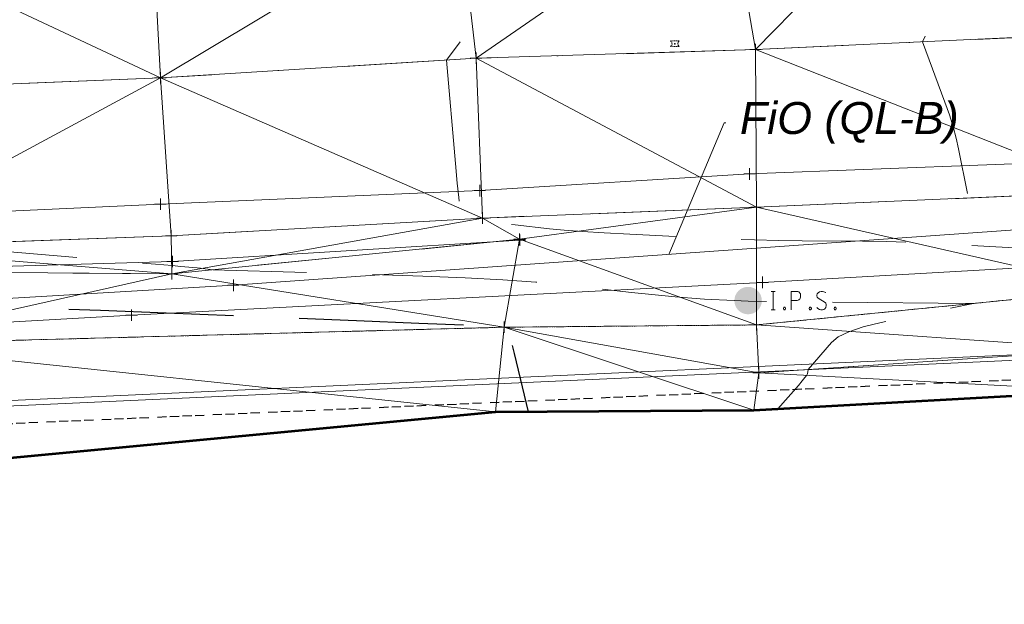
# Model space of a CAD drawing. Extents: x 2312693 to 2320081, y 680305 to 681656.
# Tile 28 of 37: x 2317167 to 2317253, y 681050 to 681101. Entities that reach past the tile are written whole.
import ezdxf

# ---------------------------------------------------------------- set-up
doc = ezdxf.new("R2010")
doc.units = 0
doc.header["$MEASUREMENT"] = 0
for name, pattern in [('CENTER LINE DOUBLE SOLID', [0]), ('DGN Style 2', [14.384927, 8.630956, -5.753971]), ('DGN Style 3', [20.138898, 14.384927, -5.753971]), ('DGN Style 4', [23.030268, 11.507942, -5.753971, 0.014385, -5.753971]), ('foex', [0]), ('gasex', [0]), ('grltex', [0]), ('ohelecex', [0]), ('ohteleex', [0]), ('rowex', [4.85, 0.8, -0.375, -0.375, 0.8, -0.3, 0.8, -0.3, 0.8, -0.3]), ('stream', [1.4, 0.7, -0.1, 0.1, -0.1, 0.1, -0.1, 0.1, -0.1])]:
    doc.linetypes.add(name, pattern=pattern)
for name, color, linetype, lineweight in [('DR_X_Ditch', 133, 'stream', 0), ('DT_X_Contour_Major', 132, 'DGN Style 3', 30), ('DT_X_Contour_Minor', 136, 'DGN Style 3', 0), ('DT_X_Terrain_Ground_Line', 92, 'DGN Style 3', 13), ('DT_X_Triangles', 91, 'Continuous', 0), ('PM_X_Cells', 7, 'Continuous', 0), ('PM_X_Cells (Construction)', 7, 'Continuous', 0), ('PM_X_CL_Double_Solid', 40, 'CENTER LINE DOUBLE SOLID', 0), ('PM_X_Transverse_Line', 7, 'Continuous', 0), ('PV_X_COP', 4, 'DGN Style 4', 0), ('PV_X_EOP', 7, 'DGN Style 3', 0), ('RD_X_GR_Lt', 97, 'grltex', 0), ('RW_X_Fee_RW', 6, 'rowex', 30), ('SV_P_Mon_Cells_Set', 7, 'Continuous', 0), ('SV_X_Top_of_Bank', 97, 'DGN Style 2', 0), ('UT_X_FO', 30, 'foex', 0), ('UT_X_Gas', 40, 'gasex', 0), ('UT_X_Overhead_Electric', 1, 'ohelecex', 0), ('UT_X_Overhead_Telecom', 30, 'ohteleex', 0), ('UT_X_Telecom_Text', 7, 'Continuous', 0)]:
    doc.layers.add(name, color=color, linetype=linetype, lineweight=lineweight)
doc.layers.add('SV_X_Shot_Marker (Construction)', color=40, linetype='Continuous', lineweight=0, transparency=0.5)
doc.layers.add('SV_X_Terrain_Boundary', color=7, linetype='Continuous', lineweight=53, plot=False)
doc.styles.add('Slanted-Normal LS 0.50', font='ariali.ttf', dxfattribs={"height": 0.14})
doc.styles.add('Slanted-Normal LS 0.50 Masked_0', font='ariali.ttf')
doc.dimstyles.new('Dec-0  Masked  Slanted', dxfattribs={"dimtxt": 0.14, "dimasz": 0.14, "dimexe": 0.07, "dimexo": 0.07, "dimgap": 0.07, "dimtad": 1, "dimdec": 0, "dimzin": 3, "dimdsep": 46, "dimtxsty": 'Slanted-Normal LS 0.50 Masked_0', "dimcen": 0, "dimclrd": 7, "dimclre": 7, "dimaunit": 1, "dimadec": 4, "dimazin": 2, "dimtfac": 1, "dimtdec": 0, "dimtofl": 0, "dimtmove": 1, "dimatfit": 1, "dimfxl": 1, "dimtolj": 1, "dimtzin": 3, "dimlwd": 0, "dimlwe": 0, "dimarcsym": 0})

# ---------------------------------------------------------------- blocks, each defined once
blk = doc.blocks.new('IPS_1')
at = {"layer": 'SV_P_Mon_Cells_Set', "linetype": 'Continuous', "lineweight": 0}
h = blk.add_hatch(color=52, dxfattribs=at)
edge = h.paths.add_edge_path()
edge.add_arc((0, 0), 0.06, 0, 360)
at = {"layer": 'SV_P_Mon_Cells_Set', "color": 52, "linetype": 'Continuous', "lineweight": 0, "flags": 128}
for points in [[(0.1009, 0.0401), (0.1186, 0.0401)], [(0.1098, -0.0399), (0.1098, 0.0401)], [(0.188, -0.0399), (0.188, 0.0401), (0.2145, 0.0401), (0.2172, 0.0394), (0.2211, 0.0382), (0.2228, 0.0369), (0.2244, 0.0357), (0.2266, 0.0325), (0.2283, 0.0294), (0.2294, 0.0243), (0.2294, 0.0168), (0.2288, 0.0143), (0.2277, 0.0105), (0.2255, 0.0061), (0.2233, 0.0042), (0.2217, 0.0029), (0.2189, 0.0017), (0.2145, 0.001), (0.188, 0.001)], [(0.3385, 0.0344), (0.3374, 0.0357), (0.3357, 0.0369), (0.3308, 0.0388), (0.3247, 0.0401), (0.3203, 0.0401), (0.3187, 0.0401), (0.3115, 0.0382), (0.3054, 0.0344), (0.3016, 0.0294), (0.3005, 0.0243), (0.3005, 0.0206), (0.3016, 0.0155), (0.306, 0.0111), (0.3363, -0.0078), (0.339, -0.0103), (0.3401, -0.0128), (0.3412, -0.0166), (0.3412, -0.0204), (0.3407, -0.0242), (0.3401, -0.0267), (0.339, -0.0298), (0.3379, -0.0324), (0.3368, -0.0342), (0.3352, -0.0361), (0.3335, -0.0374), (0.3313, -0.0387), (0.3297, -0.0393), (0.3247, -0.0399), (0.317, -0.0399), (0.312, -0.0387), (0.3049, -0.0342), (0.3005, -0.0305)], [(0.1009, -0.0399), (0.1186, -0.0399)], [(0.1577, -0.0292), (0.1605, -0.0292), (0.1621, -0.0305), (0.1638, -0.033), (0.1638, -0.0361), (0.1621, -0.0387), (0.1605, -0.0399), (0.1577, -0.0399), (0.1561, -0.0387), (0.1544, -0.0361), (0.1544, -0.033), (0.1561, -0.0305), (0.1577, -0.0292)], [(0.2702, -0.0292), (0.2729, -0.0292), (0.2746, -0.0305), (0.2762, -0.033), (0.2762, -0.0361), (0.2746, -0.0387), (0.2729, -0.0399), (0.2702, -0.0399), (0.2685, -0.0387), (0.2668, -0.0361), (0.2668, -0.033), (0.2685, -0.0305), (0.2702, -0.0292)], [(0.3793, -0.0292), (0.382, -0.0292), (0.3837, -0.0305), (0.3853, -0.033), (0.3853, -0.0361), (0.3837, -0.0387), (0.382, -0.0399), (0.3793, -0.0399), (0.3776, -0.0387), (0.376, -0.0361), (0.376, -0.033), (0.3776, -0.0305), (0.3793, -0.0292)]]:
    blk.add_lwpolyline(points, dxfattribs=at)
blk = doc.blocks.new('SVPT_69')
at = {"layer": 'SV_X_Shot_Marker (Construction)', "transparency": 33554495}
for p, q in [((-0.025, 0), (0.025, 0)), ((0, 0.025), (0, -0.025))]:
    blk.add_line(p, q, dxfattribs=at)
blk.add_point((0, 0), dxfattribs=at)
blk = doc.blocks.new('SVPT_70')
at = {"layer": 'SV_X_Shot_Marker (Construction)', "transparency": 33554495}
for p, q in [((-0.025, 0), (0.025, 0)), ((0, 0.025), (0, -0.025))]:
    blk.add_line(p, q, dxfattribs=at)
blk.add_point((0, 0), dxfattribs=at)
blk = doc.blocks.new('SVPT_71')
at = {"layer": 'SV_X_Shot_Marker (Construction)', "transparency": 33554495}
for p, q in [((-0.025, 0), (0.025, 0)), ((0, 0.025), (0, -0.025))]:
    blk.add_line(p, q, dxfattribs=at)
blk.add_point((0, 0), dxfattribs=at)
blk = doc.blocks.new('SVPT_72')
at = {"layer": 'SV_X_Shot_Marker (Construction)', "transparency": 33554495}
for p, q in [((-0.025, 0), (0.025, 0)), ((0, 0.025), (0, -0.025))]:
    blk.add_line(p, q, dxfattribs=at)
blk.add_point((0, 0), dxfattribs=at)
blk = doc.blocks.new('SVPT_73')
at = {"layer": 'SV_X_Shot_Marker (Construction)', "transparency": 33554495}
for p, q in [((-0.025, 0), (0.025, 0)), ((0, 0.025), (0, -0.025))]:
    blk.add_line(p, q, dxfattribs=at)
blk.add_point((0, 0), dxfattribs=at)
blk = doc.blocks.new('SVPT_74')
at = {"layer": 'SV_X_Shot_Marker (Construction)', "transparency": 33554495}
for p, q in [((-0.025, 0), (0.025, 0)), ((0, 0.025), (0, -0.025))]:
    blk.add_line(p, q, dxfattribs=at)
blk.add_point((0, 0), dxfattribs=at)
blk = doc.blocks.new('PMRM1_3')
at = {"layer": 'PM_X_Cells', "color": 52, "linetype": 'Continuous', "lineweight": 0}
for p, q in [((-0.386, 0.244), (-0.286, 0.244)), ((-0.218, 0.244), (-0.118, 0.244)), ((-0.05, 0.244), (0.05, 0.244)), ((0.118, 0.244), (0.218, 0.244)), ((0.285, 0.244), (0.385, 0.244)), ((-0.386, -0.244), (-0.286, -0.244)), ((-0.218, -0.244), (-0.118, -0.244)), ((-0.05, -0.244), (0.05, -0.244)), ((0.118, -0.244), (0.218, -0.244)), ((0.285, -0.244), (0.385, -0.244))]:
    blk.add_line(p, q, dxfattribs=at)
at = {"layer": 'PM_X_Cells', "color": 52, "linetype": 'Continuous', "lineweight": 0, "extrusion": (0, 0, -1)}
for start, end in [(121.97384, 137.91532), (145.17926, 161.11219), (168.37979, 191.60961), (222.07945, 238.02616), (198.88892, 214.82181)]:
    blk.add_arc((0.538, 0), 0.288, start, end, dxfattribs=at)
at = {"layer": 'PM_X_Cells', "color": 52, "linetype": 'Continuous', "lineweight": 0}
for start, end in [(168.38157, 191.60914), (145.17819, 161.10978), (121.97384, 137.91631), (198.88718, 214.82074), (222.08173, 238.02616)]:
    blk.add_arc((0.538, 0), 0.288, start, end, dxfattribs=at)
at = {"layer": 'PM_X_Cells (Construction)', "color": 52, "linetype": 'Continuous', "lineweight": 30}
blk.add_point((0, 0), dxfattribs=at)
blk = doc.blocks.new('SVPT_156')
at = {"layer": 'SV_X_Shot_Marker (Construction)', "transparency": 33554495}
for p, q in [((-0.025, 0), (0.025, 0)), ((0, 0.025), (0, -0.025))]:
    blk.add_line(p, q, dxfattribs=at)
blk.add_point((0, 0), dxfattribs=at)
blk = doc.blocks.new('SVPT_157')
at = {"layer": 'SV_X_Shot_Marker (Construction)', "transparency": 33554495}
for p, q in [((-0.025, 0), (0.025, 0)), ((0, 0.025), (0, -0.025))]:
    blk.add_line(p, q, dxfattribs=at)
blk.add_point((0, 0), dxfattribs=at)
blk = doc.blocks.new('SVPT_158')
at = {"layer": 'SV_X_Shot_Marker (Construction)', "transparency": 33554495}
for p, q in [((-0.025, 0), (0.025, 0)), ((0, 0.025), (0, -0.025))]:
    blk.add_line(p, q, dxfattribs=at)
blk.add_point((0, 0), dxfattribs=at)
blk = doc.blocks.new('SVPT_159')
at = {"layer": 'SV_X_Shot_Marker (Construction)', "transparency": 33554495}
for p, q in [((-0.025, 0), (0.025, 0)), ((0, 0.025), (0, -0.025))]:
    blk.add_line(p, q, dxfattribs=at)
blk.add_point((0, 0), dxfattribs=at)
blk = doc.blocks.new('SVPT_160')
at = {"layer": 'SV_X_Shot_Marker (Construction)', "transparency": 33554495}
for p, q in [((-0.025, 0), (0.025, 0)), ((0, 0.025), (0, -0.025))]:
    blk.add_line(p, q, dxfattribs=at)
blk.add_point((0, 0), dxfattribs=at)
blk = doc.blocks.new('SVPT_161')
at = {"layer": 'SV_X_Shot_Marker (Construction)', "transparency": 33554495}
for p, q in [((-0.025, 0), (0.025, 0)), ((0, 0.025), (0, -0.025))]:
    blk.add_line(p, q, dxfattribs=at)
blk.add_point((0, 0), dxfattribs=at)
blk = doc.blocks.new('SVPT_162')
at = {"layer": 'SV_X_Shot_Marker (Construction)', "transparency": 33554495}
for p, q in [((-0.025, 0), (0.025, 0)), ((0, 0.025), (0, -0.025))]:
    blk.add_line(p, q, dxfattribs=at)
blk.add_point((0, 0), dxfattribs=at)
blk = doc.blocks.new('SVPT_163')
at = {"layer": 'SV_X_Shot_Marker (Construction)', "transparency": 33554495}
for p, q in [((-0.025, 0), (0.025, 0)), ((0, 0.025), (0, -0.025))]:
    blk.add_line(p, q, dxfattribs=at)
blk.add_point((0, 0), dxfattribs=at)
blk = doc.blocks.new('SVPT_164')
at = {"layer": 'SV_X_Shot_Marker (Construction)', "transparency": 33554495}
for p, q in [((-0.025, 0), (0.025, 0)), ((0, 0.025), (0, -0.025))]:
    blk.add_line(p, q, dxfattribs=at)
blk.add_point((0, 0), dxfattribs=at)
blk = doc.blocks.new('SVPT_165')
at = {"layer": 'SV_X_Shot_Marker (Construction)', "transparency": 33554495}
for p, q in [((-0.025, 0), (0.025, 0)), ((0, 0.025), (0, -0.025))]:
    blk.add_line(p, q, dxfattribs=at)
blk.add_point((0, 0), dxfattribs=at)
blk = doc.blocks.new('SVPT_166')
at = {"layer": 'SV_X_Shot_Marker (Construction)', "transparency": 33554495}
for p, q in [((-0.025, 0), (0.025, 0)), ((0, 0.025), (0, -0.025))]:
    blk.add_line(p, q, dxfattribs=at)
blk.add_point((0, 0), dxfattribs=at)
blk = doc.blocks.new('SVPT_167')
at = {"layer": 'SV_X_Shot_Marker (Construction)', "transparency": 33554495}
for p, q in [((-0.025, 0), (0.025, 0)), ((0, 0.025), (0, -0.025))]:
    blk.add_line(p, q, dxfattribs=at)
blk.add_point((0, 0), dxfattribs=at)
blk = doc.blocks.new('SVPT_252')
at = {"layer": 'SV_X_Shot_Marker (Construction)', "transparency": 33554495}
for p, q in [((-0.025, 0), (0.025, 0)), ((0, 0.025), (0, -0.025))]:
    blk.add_line(p, q, dxfattribs=at)
blk.add_point((0, 0), dxfattribs=at)
blk = doc.blocks.new('*U658', base_point=(2316970.99, 681325.163, 1161.56))
at = {"layer": 'DT_X_Contour_Major', "elevation": 1155, "flags": 128}
blk.add_lwpolyline([(2317087.897, 681125.91), (2317102.298, 681125.53), (2317105.187, 681125.451), (2317107.685, 681125.377), (2317109.791, 681125.307), (2317111.505, 681125.243), (2317115.552, 681125.077), (2317117.637, 681125.014), (2317120.857, 681124.952), (2317125.212, 681124.891), (2317130.701, 681124.829), (2317146.852, 681124.665), (2317152.308, 681124.594), (2317156.562, 681124.505), (2317159.614, 681124.397), (2317161.463, 681124.271), (2317164.794, 681123.911), (2317166.132, 681123.784), (2317167.648, 681123.674), (2317169.343, 681123.581), (2317171.216, 681123.504), (2317176.449, 681123.323), (2317178.424, 681123.262), (2317180.423, 681123.212), (2317182.447, 681123.175), (2317184.497, 681123.149), (2317189.994, 681123.098), (2317191.936, 681123.065), (2317193.64, 681123.002), (2317195.105, 681122.909), (2317196.332, 681122.787), (2317199.285, 681122.422), (2317200.407, 681122.28), (2317201.558, 681122.126), (2317202.738, 681121.961), (2317203.947, 681121.785), (2317207.21, 681121.3), (2317208.595, 681121.108), (2317210.303, 681120.895), (2317212.333, 681120.661), (2317214.686, 681120.407), (2317226.418, 681119.173), (2317209.742, 681117.391), (2317206.426, 681117.041), (2317203.623, 681116.753), (2317201.333, 681116.527), (2317199.556, 681116.363), (2317195.504, 681116.01), (2317193.94, 681115.859), (2317192.29, 681115.67), (2317190.551, 681115.443), (2317188.726, 681115.178), (2317183.741, 681114.421), (2317181.776, 681114.141), (2317179.62, 681113.868), (2317177.274, 681113.603), (2317174.736, 681113.346), (2317167.714, 681112.67), (2317165.191, 681112.445), (2317162.889, 681112.277), (2317160.809, 681112.165), (2317158.949, 681112.11), (2317154.285, 681112.04), (2317152.597, 681112.006), (2317151.032, 681111.957), (2317149.589, 681111.892), (2317148.269, 681111.812), (2317144.912, 681111.577), (2317143.409, 681111.481), (2317141.42, 681111.367), (2317138.945, 681111.237), (2317135.983, 681111.09), (2317127.436, 681110.675), (2317124.43, 681110.524), (2317121.824, 681110.383), (2317119.618, 681110.251), (2317117.812, 681110.129), (2317110.315, 681109.58), (2317098.6, 681107.723), (2317096.349, 681107.367), (2317094.614, 681107.095), (2317093.396, 681106.907), (2317092.695, 681106.803), (2317090.629, 681106.513), (2317089.696, 681104.757), (2317089.452, 681104.201), (2317089.123, 681103.285), (2317088.707, 681102.01), (2317088.204, 681100.376), (2317085.657, 681091.909), (2317092.246, 681084.96), (2317093.526, 681083.596), (2317094.542, 681082.482), (2317095.294, 681081.617), (2317095.781, 681081.002), (2317097.441, 681078.713), (2317100.198, 681078.423), (2317100.951, 681078.345), (2317102.028, 681078.233), (2317103.43, 681078.09), (2317105.156, 681077.914), (2317113.97, 681077.015), (2317118.81, 681076.984), (2317119.8, 681076.974), (2317120.697, 681076.96), (2317121.5, 681076.942), (2317122.209, 681076.918), (2317123.975, 681076.848), (2317125.06, 681076.819), (2317126.988, 681076.785), (2317129.76, 681076.744), (2317133.375, 681076.698), (2317144.141, 681076.566), (2317147.962, 681076.518), (2317151.348, 681076.471), (2317154.301, 681076.425), (2317156.82, 681076.382), (2317162.958, 681076.267), (2317165.751, 681076.198), (2317169.526, 681076.076), (2317174.283, 681075.902), (2317180.022, 681075.675), (2317196.636, 681074.999), (2317202.096, 681074.777), (2317206.016, 681074.618), (2317208.395, 681074.522), (2317209.234, 681074.488), (2317209.419, 681074.483), (2317209.488, 681074.48), (2317209.558, 681074.475), (2317209.629, 681074.469), (2317209.7, 681074.462), (2317210.034, 681074.425), (2317209.96, 681074.373), (2317209.945, 681074.363), (2317209.932, 681074.354), (2317209.921, 681074.346), (2317209.913, 681074.339), (2317209.892, 681074.323), (2317209.919, 681074.181), (2317210.014, 681073.768), (2317210.177, 681073.083), (2317210.408, 681072.127), (2317211.648, 681067.034)], dxfattribs=at)
at = {"layer": 'DT_X_Contour_Minor', "flags": 128}
for points, elevation in [([(2317244.659, 681132.115), (2317246.252, 681131.734), (2317246.521, 681131.547), (2317246.645, 681131.149), (2317246.624, 681130.54), (2317246.459, 681129.72), (2317245.348, 681125.4), (2317246.107, 681125.224), (2317246.247, 681125.163), (2317246.343, 681125.057), (2317246.394, 681124.906), (2317246.401, 681124.709), (2317246.33, 681123.685), (2317249.491, 681121.796), (2317250.103, 681121.438), (2317250.585, 681121.174), (2317250.936, 681121.003), (2317251.156, 681120.925), (2317251.879, 681120.781), (2317252.611, 681119.731), (2317252.766, 681119.436), (2317252.916, 681118.999), (2317253.06, 681118.422), (2317253.2, 681117.704), (2317253.842, 681114.023), (2317251.715, 681110.959), (2317251.228, 681110.192), (2317250.678, 681109.203), (2317250.066, 681107.993), (2317249.391, 681106.562), (2317246.095, 681099.366), (2317248.049, 681094.1), (2317248.438, 681092.997), (2317248.768, 681091.947), (2317249.039, 681090.95), (2317249.25, 681090.004), (2317250.099, 681085.713), (2317259.155, 681085.181), (2317260.974, 681085.075), (2317262.55, 681084.985), (2317263.884, 681084.911), (2317264.974, 681084.852), (2317267.558, 681084.717), (2317268.728, 681084.647), (2317270.302, 681084.538), (2317272.28, 681084.39), (2317274.66, 681084.203), (2317281.546, 681083.654), (2317284.115, 681083.466), (2317286.655, 681083.314), (2317289.168, 681083.197), (2317291.653, 681083.116), (2317303.185, 681082.822), (2317297.291, 681079.552), (2317296.026, 681078.907), (2317294.759, 681078.375), (2317293.489, 681077.955), (2317292.216, 681077.648), (2317288.818, 681076.979), (2317287.66, 681076.748), (2317286.733, 681076.556), (2317286.037, 681076.404), (2317285.572, 681076.291), (2317284.641, 681076.043), (2317284.293, 681075.947), (2317283.947, 681075.843), (2317283.604, 681075.733), (2317283.262, 681075.616), (2317281.673, 681075.055), (2317279.943, 681072.386), (2317279.615, 681071.866), (2317279.373, 681071.452), (2317279.215, 681071.143), (2317279.143, 681070.939), (2317279.006, 681070.233)], 1158), ([(2317216.182, 681130.296), (2317227.586, 681127.57), (2317230.389, 681126.9), (2317230.782, 681126.786), (2317231.052, 681126.66), (2317231.198, 681126.524), (2317231.22, 681126.376), (2317231.036, 681125.659), (2317240.718, 681123.409), (2317242.528, 681122.923), (2317243.812, 681122.429), (2317244.567, 681121.927), (2317244.795, 681121.416), (2317244.699, 681120.044), (2317244.571, 681119.531), (2317244.257, 681119.02), (2317243.759, 681118.513), (2317243.076, 681118.008), (2317241.008, 681116.666), (2317240.268, 681116.212), (2317239.6, 681115.856), (2317239.005, 681115.598), (2317238.481, 681115.438), (2317237.181, 681115.142), (2317236.619, 681115.028), (2317235.91, 681114.907), (2317235.053, 681114.78), (2317234.049, 681114.647), (2317231.174, 681114.282), (2317229.944, 681114.13), (2317228.412, 681113.946), (2317226.577, 681113.731), (2317224.439, 681113.485), (2317213.756, 681112.263), (2317208.853, 681104.266), (2317207.891, 681102.709), (2317207.108, 681101.465), (2317206.503, 681100.535), (2317206.077, 681099.918), (2317204.503, 681097.769), (2317205.287, 681088.728), (2317205.443, 681087.014), (2317205.573, 681085.748), (2317205.679, 681084.93), (2317205.76, 681084.56), (2317206.078, 681083.877), (2317206.572, 681083.831), (2317206.692, 681083.819), (2317206.84, 681083.802), (2317207.017, 681083.782), (2317207.223, 681083.757), (2317207.809, 681083.684), (2317208.142, 681083.644), (2317208.702, 681083.579), (2317209.488, 681083.488), (2317210.502, 681083.372), (2317213.507, 681083.027), (2317214.79, 681082.9), (2317216.385, 681082.777), (2317218.292, 681082.658), (2317220.511, 681082.542), (2317226.843, 681082.24), (2317229.169, 681082.138), (2317231.398, 681082.061), (2317233.53, 681082.008), (2317235.565, 681081.98), (2317240.862, 681081.936), (2317242.943, 681081.901), (2317245.213, 681081.831), (2317247.67, 681081.724), (2317250.316, 681081.581), (2317257.624, 681081.152), (2317260.39, 681080.992), (2317263.209, 681080.834), (2317266.08, 681080.677), (2317269.003, 681080.522), (2317282.767, 681079.801), (2317275.261, 681077.799), (2317273.673, 681077.36), (2317272.123, 681076.9), (2317270.614, 681076.419), (2317269.144, 681075.917), (2317265.277, 681074.552), (2317263.936, 681074.089), (2317262.813, 681073.724), (2317261.909, 681073.457), (2317261.222, 681073.288), (2317259.684, 681072.968), (2317259.171, 681072.853), (2317258.785, 681072.748), (2317258.525, 681072.653), (2317258.393, 681072.568), (2317258.073, 681072.194), (2317257.646, 681070.014), (2317257.557, 681069.596), (2317257.476, 681069.277), (2317257.401, 681069.056), (2317257.334, 681068.933), (2317257.033, 681068.592)], 1157), ([(2317119.485, 681128.14), (2317156.413, 681127.764), (2317163.471, 681127.68), (2317168.818, 681127.586), (2317172.454, 681127.483), (2317174.379, 681127.372), (2317177.23, 681127.063), (2317178.296, 681126.956), (2317179.353, 681126.867), (2317180.403, 681126.795), (2317181.445, 681126.74), (2317184.213, 681126.617), (2317185.363, 681126.574), (2317186.739, 681126.534), (2317188.34, 681126.5), (2317190.166, 681126.47), (2317195.337, 681126.395), (2317197.077, 681126.371), (2317198.419, 681126.352), (2317199.364, 681126.34), (2317199.911, 681126.333), (2317200.841, 681126.325), (2317201.15, 681126.321), (2317201.38, 681126.318), (2317201.531, 681126.314), (2317201.603, 681126.31), (2317201.689, 681126.3), (2317202.058, 681126.245), (2317203.102, 681126.091), (2317204.819, 681125.836), (2317207.211, 681125.48), (2317214.489, 681124.398), (2317217.039, 681124.026), (2317219.23, 681123.721), (2317221.064, 681123.484), (2317222.539, 681123.314), (2317225.996, 681122.95), (2317227.398, 681122.778), (2317229.012, 681122.533), (2317230.838, 681122.216), (2317232.877, 681121.826), (2317238.595, 681120.691), (2317240.479, 681120.317), (2317241.843, 681120.045), (2317242.686, 681119.877), (2317243.009, 681119.811), (2317243.176, 681119.772), (2317243.231, 681119.758), (2317243.27, 681119.745), (2317243.293, 681119.733), (2317243.3, 681119.722), (2317243.298, 681119.693), (2317243.296, 681119.683), (2317243.289, 681119.672), (2317243.279, 681119.662), (2317243.265, 681119.651), (2317243.222, 681119.624), (2317243.007, 681119.569), (2317242.394, 681119.425), (2317241.383, 681119.193), (2317239.973, 681118.871), (2317235.684, 681117.895), (2317234.212, 681117.566), (2317233.013, 681117.313), (2317232.088, 681117.135), (2317231.436, 681117.032), (2317230.062, 681116.858), (2317229.378, 681116.774), (2317228.356, 681116.653), (2317226.997, 681116.495), (2317225.3, 681116.3), (2317220.325, 681115.731), (2317218.461, 681115.519), (2317216.597, 681115.311), (2317214.735, 681115.107), (2317212.875, 681114.907), (2317207.917, 681114.377), (2317205.866, 681114.166), (2317203.433, 681113.931), (2317200.618, 681113.672), (2317197.42, 681113.389), (2317188.383, 681112.603), (2317185.369, 681112.337), (2317183.104, 681112.13), (2317181.589, 681111.983), (2317180.824, 681111.894), (2317179.783, 681111.736), (2317179.053, 681111.647), (2317177.642, 681111.497), (2317175.552, 681111.288), (2317172.783, 681111.019), (2317158.27, 681109.622), (2317156.429, 681108.089), (2317156.011, 681107.62), (2317155.544, 681106.869), (2317155.029, 681105.836), (2317154.466, 681104.522), (2317152.9, 681100.64), (2317152.367, 681099.325), (2317151.942, 681098.29), (2317151.625, 681097.536), (2317151.415, 681097.062), (2317151.001, 681096.173), (2317150.862, 681095.872), (2317150.757, 681095.637), (2317150.685, 681095.467), (2317150.647, 681095.363), (2317150.546, 681095.03), (2317151.371, 681093.823), (2317151.632, 681093.428), (2317152.062, 681092.759), (2317152.66, 681091.817), (2317153.427, 681090.601), (2317155.696, 681086.996), (2317156.469, 681085.763), (2317157.085, 681084.768), (2317157.545, 681084.012), (2317157.849, 681083.493), (2317158.903, 681081.631), (2317174.012, 681080.359), (2317176.895, 681080.115), (2317179.067, 681079.931), (2317180.531, 681079.805), (2317181.284, 681079.739), (2317182.347, 681079.639), (2317182.714, 681079.604), (2317183.017, 681079.574), (2317183.255, 681079.549), (2317183.43, 681079.529), (2317184.096, 681079.447), (2317202.429, 681078.883), (2317206.145, 681078.746), (2317209.434, 681078.576), (2317212.297, 681078.374), (2317214.735, 681078.139), (2317220.665, 681077.47), (2317222.732, 681077.245), (2317224.487, 681077.07), (2317225.928, 681076.947), (2317227.056, 681076.875), (2317229.648, 681076.751), (2317230.853, 681076.708), (2317232.526, 681076.67), (2317234.667, 681076.638), (2317237.276, 681076.611), (2317250.54, 681076.501), (2317242.468, 681074.822), (2317240.901, 681074.443), (2317239.656, 681074.028), (2317238.736, 681073.575), (2317238.139, 681073.086), (2317236.108, 681070.715), (2317236.038, 681070.356), (2317235.977, 681070.234), (2317235.824, 681070.023), (2317235.579, 681069.721), (2317235.242, 681069.331), (2317233.455, 681067.297)], 1156)]:
    blk.add_lwpolyline(points, dxfattribs=dict(at, elevation=elevation))
at = {"layer": 'DT_X_Triangles'}
mesh = blk.add_polyface(dxfattribs=at)
corners = [(2317246.565, 681125.378, 1158.085), (2317250.227, 681132.601, 1158.211), (2317228.188, 681125.71, 1156.801), (2317243.269, 681119.686, 1155.979), (2317262.239, 681100.111, 1158.437), (2317246.093, 681113.573, 1157.82), (2317231.502, 681098.692, 1157.605), (2317245.613, 681118.527, 1157.741), (2317237.832, 681113.945, 1157.435), (2317251.904, 681119.902, 1157.979), (2317260.902, 681114.433, 1158.164), (2317251.581, 681131.244, 1158.25), (2317250.77, 681132.648, 1158.222), (2317276.673, 681134.906, 1158.632), (2317277.937, 681123.228, 1158.554), (2317285.91, 681115.581, 1158.93), (2317286.418, 681101.296, 1159.189), (2317313.6, 681129.12, 1159.674), (2317314.265, 681134.217, 1159.93), (2317284.793, 681124.698, 1158.398), (2317285.501, 681121.512, 1156.79), (2317285.157, 681122.191, 1157.147), (2317312.195, 681121.314, 1157.271), (2317311.823, 681116.353, 1159.881), (2317312.629, 681102.495, 1160.155), (2317336.678, 681117.653, 1161.007), (2317336.738, 681122.899, 1158.009), (2317337.968, 681103.337, 1161.315), (2317337.569, 681128.952, 1160.648), (2317335.812, 681136.214, 1160.782), (2317337.203, 681133.338, 1160.841), (2317364.804, 681130.082, 1162.25), (2317364.712, 681118.684, 1162.405), (2317364.329, 681125.015, 1159.321), (2317365.162, 681104.888, 1162.631)]
mesh.append_faces([[corners[k] for k in face] for face in [(0, 1, 2), (3, 0, 2), (4, 5, 6), (5, 7, 8), (7, 3, 8), (7, 0, 3), (9, 0, 7), (5, 9, 7), (10, 9, 5), (4, 10, 5), (9, 11, 0), (11, 1, 0), (11, 12, 1), (11, 13, 12), (14, 13, 11), (10, 14, 11), (9, 10, 11), (15, 14, 10), (4, 15, 10), (16, 15, 4), (17, 18, 13), (19, 17, 13), (14, 19, 13), (20, 21, 14), (15, 20, 14), (21, 19, 14), (22, 17, 19), (20, 22, 19), (21, 20, 19), (23, 22, 20), (15, 23, 20), (16, 23, 15), (24, 23, 16), (25, 22, 23), (24, 25, 23), (26, 17, 22), (25, 26, 22), (27, 25, 24), (28, 29, 17), (26, 28, 17), (29, 18, 17), (30, 31, 29), (28, 30, 29), (32, 26, 25), (27, 32, 25), (33, 28, 26), (32, 33, 26), (28, 31, 30), (33, 31, 28), (34, 32, 27)]])
mesh = blk.add_polyface(dxfattribs=at)
corners = [(2316975.886, 681116.818, 1153.066), (2316965.6, 681119.152, 1147.895), (2316958.259, 681116.402, 1152.948), (2316959.141, 681100.849, 1154.805), (2316984.506, 681101.839, 1154.74), (2316985.536, 681120.547, 1148.03), (2317010.231, 681114.364, 1153.332), (2317012.975, 681102.96, 1154.565), (2317008.258, 681119.006, 1151.294), (2317021.829, 681107.82, 1154.539), (2317040.851, 681115.315, 1151.594), (2317034.72, 681123.991, 1151.669), (2317038.978, 681103.977, 1154.452), (2317039.047, 681106.705, 1154.425), (2317066.827, 681107.739, 1154.438), (2317068.101, 681105.583, 1154.681), (2317074.984, 681115.45, 1151.439), (2317070.796, 681124.648, 1154.435), (2317093.478, 681108.885, 1154.717), (2317068.515, 681091.285, 1154.797), (2317093.595, 681106.636, 1155.042), (2317121.041, 681115.793, 1152.143), (2317121.024, 681110.022, 1155.18), (2317121.879, 681107.991, 1155.449), (2317121.348, 681093.881, 1155.512), (2317144.815, 681110.903, 1155.324), (2317181.679, 681117.6, 1153.324), (2317179.773, 681125.758, 1155.771), (2317151.913, 681109.185, 1155.918), (2317151.683, 681095.075, 1156.019), (2317179.503, 681096.213, 1156.525), (2317178.738, 681111.027, 1156.264), (2317205.504, 681111.821, 1156.815), (2317201.293, 681118.781, 1154.187), (2317207.082, 681097.93, 1157.049), (2317229.045, 681119.214, 1155.085), (2317229.012, 681113.079, 1157.342), (2317231.502, 681098.692, 1157.605), (2317237.832, 681113.945, 1157.435), (2317246.093, 681113.573, 1157.82), (2317243.269, 681119.686, 1155.979)]
mesh.append_faces([[corners[k] for k in face] for face in [(0, 1, 2), (3, 0, 2), (4, 0, 3), (0, 5, 1), (6, 5, 0), (4, 6, 0), (7, 6, 4), (6, 8, 5), (6, 9, 8), (10, 11, 8), (9, 10, 8), (7, 9, 6), (12, 9, 7), (13, 10, 9), (12, 13, 9), (14, 13, 12), (15, 14, 12), (14, 10, 13), (14, 16, 10), (16, 17, 10), (18, 16, 14), (15, 18, 14), (19, 20, 15), (20, 18, 15), (18, 21, 16), (20, 22, 18), (22, 21, 18), (23, 22, 20), (24, 23, 20), (25, 21, 22), (23, 25, 22), (25, 26, 21), (26, 27, 21), (28, 25, 23), (29, 28, 23), (28, 26, 25), (30, 31, 28), (31, 26, 28), (30, 32, 31), (33, 26, 31), (32, 33, 31), (34, 32, 30), (32, 35, 33), (36, 35, 32), (34, 36, 32), (37, 36, 34), (38, 35, 36), (39, 38, 36), (37, 39, 36), (38, 40, 35)]])
mesh = blk.add_polyface(dxfattribs=at)
corners = [(2317153.41, 681061.772, 1154.043), (2317152.995, 681072.907, 1154), (2317096.865, 681070.533, 1152.363), (2317152.008, 681081.385, 1155.872), (2317151.683, 681095.075, 1156.019), (2317121.348, 681093.881, 1155.512), (2317151.591, 681079.323, 1155.802), (2317121.962, 681079.682, 1155.376), (2317121.977, 681077.263, 1155.12), (2317180.497, 681079.089, 1155.888), (2317179.503, 681096.213, 1156.525), (2317151.913, 681109.185, 1155.918), (2317180.451, 681082.4, 1156.4), (2317209.547, 681074.42, 1154.986), (2317208.771, 681067.012, 1154.867), (2317207.658, 681083.968, 1157.037), (2317207.082, 681097.93, 1157.049), (2317210.895, 681082.113, 1156.834), (2317231.592, 681084.904, 1157.54), (2317231.502, 681098.692, 1157.605), (2317231.357, 681067.182, 1155.911), (2317231.591, 681074.624, 1155.62), (2317231.781, 681070.423, 1155.803), (2317261.796, 681068.853, 1157.202), (2317263.014, 681086.277, 1158.321), (2317262.239, 681100.111, 1158.437), (2317263.156, 681077.751, 1156.253), (2317262.181, 681072.471, 1157.187), (2317285.713, 681070.771, 1158.311), (2317286.18, 681075.653, 1158.188), (2317286.752, 681087.18, 1159.105), (2317286.418, 681101.296, 1159.189), (2317286.679, 681080.21, 1157.149), (2317312.455, 681073.643, 1159.862), (2317312.81, 681068.541, 1159.769), (2317312.514, 681088.739, 1160.078), (2317312.629, 681102.495, 1160.155), (2317312.573, 681084.308, 1158.484)]
mesh.append_faces([[corners[k] for k in face] for face in [(0, 1, 2), (3, 4, 5), (6, 3, 7), (1, 6, 8), (1, 9, 6), (9, 3, 6), (10, 11, 4), (3, 10, 4), (12, 10, 3), (9, 12, 3), (13, 9, 1), (14, 13, 1), (0, 14, 1), (15, 16, 10), (12, 15, 10), (9, 15, 12), (13, 17, 9), (17, 15, 9), (15, 18, 16), (18, 19, 16), (17, 18, 15), (20, 13, 14), (21, 17, 13), (22, 21, 13), (20, 22, 13), (21, 18, 17), (23, 22, 20), (24, 25, 19), (18, 24, 19), (26, 18, 21), (27, 26, 21), (22, 27, 21), (26, 24, 18), (23, 27, 22), (28, 27, 23), (29, 26, 27), (28, 29, 27), (30, 31, 25), (24, 30, 25), (32, 30, 24), (26, 32, 24), (29, 32, 26), (33, 29, 28), (34, 33, 28), (33, 32, 29), (35, 36, 31), (30, 35, 31), (33, 37, 32), (37, 30, 32), (37, 35, 30)]])
blk = doc.blocks.new('SVPT_572')
at = {"layer": 'SV_X_Shot_Marker (Construction)', "transparency": 33554495}
for p, q in [((-0.025, 0), (0.025, 0)), ((0, 0.025), (0, -0.025))]:
    blk.add_line(p, q, dxfattribs=at)
blk.add_point((0, 0), dxfattribs=at)
blk = doc.blocks.new('SVPT_573')
at = {"layer": 'SV_X_Shot_Marker (Construction)', "transparency": 33554495}
for p, q in [((-0.025, 0), (0.025, 0)), ((0, 0.025), (0, -0.025))]:
    blk.add_line(p, q, dxfattribs=at)
blk.add_point((0, 0), dxfattribs=at)
blk = doc.blocks.new('SVPT_574')
at = {"layer": 'SV_X_Shot_Marker (Construction)', "transparency": 33554495}
for p, q in [((-0.025, 0), (0.025, 0)), ((0, 0.025), (0, -0.025))]:
    blk.add_line(p, q, dxfattribs=at)
blk.add_point((0, 0), dxfattribs=at)

msp = doc.modelspace()

# ---------------------------------------------------------------- linework, layer by layer
at = {"layer": 'DR_X_Ditch'}
msp.add_polyline3d([(2317500.602, 681089.525, 1166.921), (2317473.299, 681087.632, 1165.893), (2317446.304, 681088.635, 1164.881), (2317420.933, 681086.314, 1163.216), (2317390.286, 681085.408, 1161.21), (2317367.038, 681083.143, 1160.255), (2317338.064, 681083.102, 1159.24), (2317312.573, 681084.308, 1158.484), (2317286.679, 681080.21, 1157.149), (2317263.156, 681077.751, 1156.253), (2317231.591, 681074.624, 1155.62), (2317209.547, 681074.42, 1154.986), (2317152.995, 681072.907, 1154)], dxfattribs=at)
at = {"layer": 'PM_X_CL_Double_Solid'}
msp.add_polyline3d([(2317262.239, 681100.111, 1158.437), (2317231.502, 681098.692, 1157.605), (2317207.082, 681097.93, 1157.049), (2317179.503, 681096.213, 1156.525), (2317151.683, 681095.075, 1156.019), (2317121.348, 681093.881, 1155.512), (2317095.199, 681092.257, 1155.113), (2317068.515, 681091.285, 1154.797), (2317040.877, 681089.616, 1154.586), (2317012.797, 681088.936, 1154.716), (2316985.364, 681087.613, 1154.85), (2316959.825, 681086.947, 1154.968), (2316929.277, 681086.077, 1155.197), (2316903.947, 681084.553, 1155.326), (2316871.559, 681083.079, 1155.496), (2316843.636, 681082.243, 1155.61), (2316810.873, 681080.902, 1155.893), (2316785.598, 681079.051, 1156.333), (2316756.823, 681077.864, 1157.177), (2316727.8, 681076.915, 1158.257)], dxfattribs=at)
at = {"layer": 'PM_X_Transverse_Line'}
msp.add_polyline3d([(2317263.205, 681089.054, 1158.431), (2317230.97, 681087.815, 1157.571), (2317207.423, 681086.36, 1157.054), (2317179.505, 681085.179, 1156.423), (2317152.327, 681083.914, 1155.919), (2317121.918, 681082.279, 1155.392), (2317095.248, 681081.131, 1155.003), (2317068.99, 681079.712, 1154.486), (2317040.951, 681078.467, 1154.389), (2317012.911, 681077.222, 1154.292), (2316986.657, 681076.23, 1154.591), (2316959.431, 681075.116, 1154.846), (2316929.278, 681074.303, 1155.004), (2316905.103, 681073.321, 1155.167), (2316872.044, 681071.583, 1155.383), (2316843.656, 681070.495, 1155.519), (2316811.149, 681068.915, 1155.792), (2316786.008, 681068.18, 1156.252), (2316756.944, 681066.46, 1156.971), (2316727.502, 681065.298, 1158.076)], dxfattribs=at)
at = {"layer": 'PV_X_COP'}
msp.add_polyline3d([(2317262.239, 681100.111, 1158.437), (2317231.502, 681098.692, 1157.605), (2317207.082, 681097.93, 1157.049), (2317179.503, 681096.213, 1156.525), (2317151.683, 681095.075, 1156.019), (2317121.348, 681093.881, 1155.512), (2317095.199, 681092.257, 1155.113), (2317068.515, 681091.285, 1154.797), (2317040.877, 681089.616, 1154.586), (2317012.797, 681088.936, 1154.716), (2316985.364, 681087.613, 1154.85), (2316959.825, 681086.947, 1154.968), (2316929.277, 681086.077, 1155.197), (2316903.947, 681084.553, 1155.326), (2316871.559, 681083.079, 1155.496), (2316843.636, 681082.243, 1155.61), (2316810.873, 681080.902, 1155.893), (2316785.598, 681079.051, 1156.333), (2316756.823, 681077.864, 1157.177), (2316727.8, 681076.915, 1158.257)], dxfattribs=at)
at = {"layer": 'PV_X_EOP'}
msp.add_polyline3d([(2317263.014, 681086.277, 1158.321), (2317231.592, 681084.904, 1157.54), (2317207.658, 681083.968, 1157.037), (2317180.451, 681082.4, 1156.4), (2317152.008, 681081.385, 1155.872), (2317121.962, 681079.682, 1155.376), (2317095.028, 681078.618, 1154.963), (2317069.639, 681077.439, 1154.413), (2317040.669, 681075.983, 1154.032), (2317013.293, 681074.914, 1154.171), (2316986.84, 681073.964, 1154.512), (2316959.707, 681073.154, 1154.82), (2316929.881, 681072.001, 1154.944), (2316904.65, 681070.863, 1155.093), (2316872.431, 681069.741, 1155.343), (2316843.389, 681068.365, 1155.425), (2316811.346, 681067.016, 1155.756), (2316785.876, 681066.143, 1156.184), (2316757.953, 681063.884, 1156.866), (2316728.187, 681063.156, 1157.978)], dxfattribs=at)
at = {"layer": 'RD_X_GR_Lt'}
msp.add_polyline3d([(2317210.896, 681082.029, 1156.838), (2317180.575, 681080.166, 1156.195), (2317151.562, 681079.33, 1155.811), (2317121.997, 681077.243, 1155.119), (2317094.748, 681076.415, 1154.71), (2317069.365, 681075.264, 1154.299), (2317040.239, 681073.516, 1154.008), (2317013.521, 681072.518, 1154.093), (2316985.501, 681071.651, 1154.503), (2316960.052, 681070.685, 1154.778), (2316929.964, 681069.162, 1154.912), (2316905.095, 681068.815, 1155.032), (2316872.766, 681066.852, 1155.152), (2316842.527, 681065.457, 1155.373), (2316811.642, 681063.765, 1155.419), (2316785.835, 681063.593, 1156.005), (2316757.734, 681062.141, 1156.598)], dxfattribs=at)
at = {"layer": 'RW_X_Fee_RW'}
msp.add_line((2316363.668, 681031.007), (2317595.834, 681084.736, 1172.83), dxfattribs=at)
at = {"layer": 'SV_X_Terrain_Boundary'}
msp.add_polyline3d([(2316700.166, 681039.593, 1157.676), (2316758.507, 681042.446, 1154.612), (2316812.17, 681047.215, 1153.385), (2316873.059, 681050.461, 1152.898), (2316931.056, 681049.814, 1151.752), (2316962.224, 680999.136, 1153.856), (2316989.396, 680994.345, 1153.166), (2317041.717, 681055.576, 1151.803), (2317095.796, 681060.128, 1152.824), (2317153.41, 681061.772, 1154.043), (2317208.771, 681067.012, 1154.867), (2317231.357, 681067.182, 1155.911), (2317261.796, 681068.853, 1157.202)], dxfattribs=at)
at = {"layer": 'SV_X_Top_of_Bank'}
for points in [[(2317210.895, 681082.113, 1156.834), (2317180.497, 681079.089, 1155.888), (2317151.591, 681079.323, 1155.802), (2317121.977, 681077.263, 1155.12), (2317094.753, 681076.42, 1154.712), (2317068.778, 681075.26, 1154.305), (2317040.255, 681073.517, 1153.982), (2317013.5, 681070.65, 1153.973), (2316985.908, 681068.154, 1154.157), (2316960.196, 681068.89, 1154.625), (2316929.916, 681067.782, 1154.808), (2316905.09, 681068.823, 1155.035), (2316872.685, 681066.871, 1155.154), (2316842.597, 681065.494, 1155.391), (2316811.801, 681063.753, 1155.406), (2316785.845, 681063.642, 1156), (2316727.98, 681061.163, 1157.724)], [(2317500.501, 681082.141, 1170.565), (2317471.854, 681079.666, 1169.608), (2317447.091, 681080.659, 1167.629), (2317420.815, 681079.508, 1166.617), (2317391.33, 681077.089, 1165.041), (2317364.286, 681074.734, 1163.936), (2317337.829, 681074.595, 1161.769), (2317312.455, 681073.643, 1159.862), (2317286.18, 681075.653, 1158.188), (2317262.181, 681072.471, 1157.187), (2317231.781, 681070.423, 1155.803)]]:
    msp.add_polyline3d(points, dxfattribs=at)
at = {"layer": 'UT_X_FO'}
msp.add_polyline3d([(2316554.381, 681051.731, 1166.549), (2316593.493, 681053.096, 1163.803), (2316669.115, 681054.313, 1159.044), (2316723.44, 681057.749, 1156.842), (2316758.69, 681059.044, 1155.792), (2316794.083, 681059.778, 1154.64), (2316839.849, 681062.84, 1154.624), (2316879.149, 681064.822, 1154.51), (2316919.024, 681066.436, 1154.382), (2316955.773, 681065.748, 1154.136), (2316982.611, 681067.495, 1153.988), (2317022.67, 681069.725, 1153.547), (2317055.053, 681071.874, 1153.304), (2317089.918, 681073.075, 1153.653), (2317131.462, 681074.899, 1154.325), (2317185.885, 681078.084, 1155.54), (2317256.249, 681083.071, 1157.587), (2317295.809, 681086.635, 1159.317), (2317343.549, 681088.867, 1161.505), (2317398.952, 681091.68, 1164.233), (2317453.311, 681093.614, 1166.862), (2317506.45, 681096.395, 1169.46), (2317551.219, 681098.199, 1170.757), (2317596.448, 681100.333, 1171.721)], dxfattribs=at)
at = {"layer": 'UT_X_Gas'}
msp.add_polyline3d([(2316714.317, 681054.465, 1156.441), (2316756.194, 681057.636, 1155.305), (2316791.315, 681058.525, 1153.989), (2316844.566, 681061.865, 1153.857), (2316879.93, 681063.609, 1153.844), (2316924.197, 681062.186, 1153.489), (2316954.307, 681062.732, 1153.303), (2316963.309, 681061.747, 1153.422), (2316983.217, 681061.036, 1152.538), (2317001.802, 681061.015, 1151.723), (2317024.753, 681066.947, 1152.891), (2317056.145, 681069.067, 1152.551), (2317092.056, 681070.807, 1152.52), (2317121.978, 681072.351, 1153.581), (2317176.981, 681075.485, 1154.813), (2317232.121, 681078.341, 1155.972), (2317286.823, 681081.449, 1157.273), (2317342.689, 681083.771, 1159.866), (2317399.435, 681085.219, 1162.33), (2317451.494, 681088.039, 1164.893), (2317506.144, 681090.554, 1166.913), (2317599.255, 681094.8, 1171.444)], dxfattribs=at)
at = {"layer": 'UT_X_Overhead_Electric'}
msp.add_polyline3d([(2316464.832, 681038.536, 1168.952), (2316728.308, 681048.046, 1167.83), (2316892.922, 681055.333, 1165.361), (2317075.532, 681063.874, 1162.386), (2317259.863, 681072.278, 1157.169), (2317525.252, 681084.11, 1171.452)], dxfattribs=at)
at = {"layer": 'UT_X_Overhead_Telecom'}
msp.add_polyline3d([(2316464.784, 681038.054, 1153.581), (2316728.18, 681047.561, 1152.46), (2316892.704, 681054.844, 1149.992), (2317075.212, 681063.38, 1147.019), (2317260.08, 681071.807, 1141.787), (2317526.098, 681083.667, 1156.103)], dxfattribs=at)

# ---------------------------------------------------------------- block references
at = {"layer": 'DT_X_Terrain_Ground_Line'}
msp.add_blockref('*U658', (2316970.99, 681325.163, 1161.56), dxfattribs=at)
at = {"layer": 'PM_X_Cells', "color": 52, "linetype": 'Continuous', "lineweight": 0}
msp.add_blockref('PMRM1_3', (2317224.458, 681099.207, 1157.423), dxfattribs=at)
at = {"layer": 'SV_P_Mon_Cells_Set', "color": 52, "linetype": 'Continuous', "lineweight": 0, "xscale": 20, "yscale": 20, "zscale": 20}
msp.add_blockref('IPS_1', (2317230.854, 681076.751, 1156.101), dxfattribs=at)
at = {"layer": 'SV_X_Shot_Marker (Construction)', "transparency": 33554495, "xscale": 20, "yscale": 20, "zscale": 20}
for name, p in [('SVPT_73', (2317231.502, 681098.692, 1157.605)), ('SVPT_74', (2317231.502, 681098.692, 1157.605)), ('SVPT_156', (2317207.082, 681097.93, 1157.049)), ('SVPT_157', (2317207.082, 681097.93, 1157.049)), ('SVPT_166', (2317179.503, 681096.213, 1156.525)), ('SVPT_167', (2317179.503, 681096.213, 1156.525)), ('SVPT_72', (2317230.97, 681087.815, 1157.571)), ('SVPT_158', (2317207.423, 681086.36, 1157.054)), ('SVPT_165', (2317179.505, 681085.179, 1156.423)), ('SVPT_71', (2317231.592, 681084.904, 1157.54)), ('SVPT_159', (2317207.658, 681083.968, 1157.037)), ('SVPT_164', (2317180.451, 681082.4, 1156.4)), ('SVPT_161', (2317210.895, 681082.113, 1156.834)), ('SVPT_160', (2317210.896, 681082.029, 1156.838)), ('SVPT_163', (2317180.575, 681080.166, 1156.195)), ('SVPT_162', (2317180.497, 681079.089, 1155.888)), ('SVPT_573', (2317185.885, 681078.084, 1155.54)), ('SVPT_572', (2317232.121, 681078.341, 1155.972)), ('SVPT_574', (2317176.981, 681075.485, 1154.813)), ('SVPT_252', (2317209.547, 681074.42, 1154.986)), ('SVPT_69', (2317231.591, 681074.624, 1155.62)), ('SVPT_70', (2317231.781, 681070.423, 1155.803))]:
    msp.add_blockref(name, p, dxfattribs=at)

# ---------------------------------------------------------------- texts
at = {"layer": 'UT_X_Telecom_Text', "color": 7, "insert": (2317230.135, 681092.286, 1156.647), "char_height": 2.8, "attachment_point": 4, "line_spacing_factor": 0.9, "style": 'Slanted-Normal LS 0.50'}
msp.add_mtext('\\C7;FiO (QL-B)', dxfattribs=at)

# ---------------------------------------------------------------- leaders
at = {"layer": 'UT_X_Telecom_Text', "color": 7, "linetype": 'Continuous', "lineweight": 0, "annotation_type": 0, "has_hookline": 1, "hookline_direction": 0, "text_width": 18.72}
msp.add_leader([(2317223.934, 681080.781, 1156.647), (2317228.772, 681092.286, 1156.647), (2317228.912, 681092.286, 1156.647)], dimstyle='Dec-0  Masked  Slanted', override={"dimscale": 0, "dimtxt": 0.14, "dimasz": 0.14, "dimtad": 0}, dxfattribs=at)

doc.saveas('drawing.dxf')
